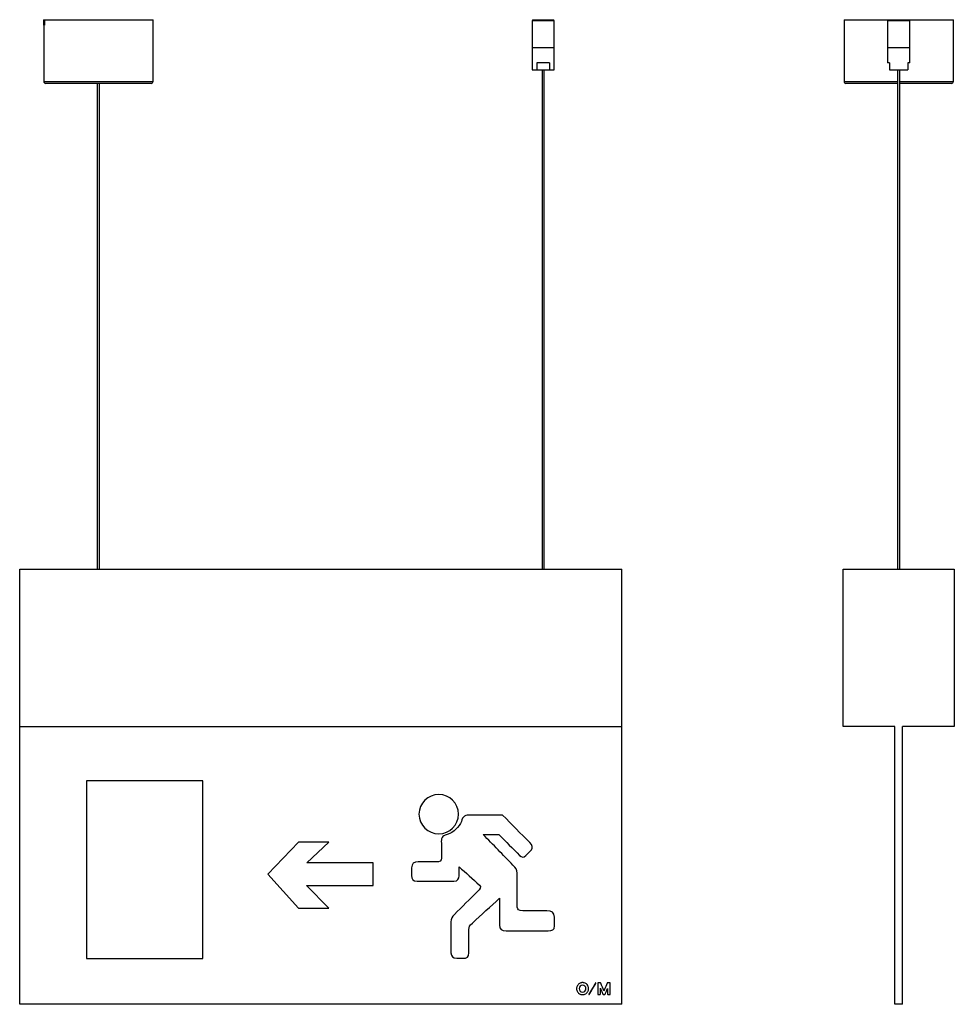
# Model space of a CAD drawing. Header units: millimetres. Extents: x -115 to 390, y -200 to 332.
import ezdxf

# ---------------------------------------------------------------- set-up
doc = ezdxf.new("R2010")
doc.units = ezdxf.units.MM

msp = doc.modelspace()

# ---------------------------------------------------------------- linework, layer by layer
at = {"color": 7, "linetype": 'Continuous', "lineweight": 25}
for p, q in [((-101.83, 331.69), (-101.83, 328.79)), ((-101.83, 331.69), (-101.41, 331.69)), ((-101.41, 331.69), (-101.41, 328.79)), ((-101.41, 331.69), (-101.2, 331.69)), ((-101.2, 331.79), (-101.2, 328.79)), ((-101.2, 331.79), (-42.63, 331.79)), ((-42.63, 298.39), (-42.63, 331.79)), ((162.37, 331.69), (161.87, 331.19)), ((161.87, 331.19), (161.87, 316.69)), ((173.87, 331.19), (161.87, 331.19)), ((162.37, 331.69), (173.37, 331.69)), ((173.87, 331.19), (173.37, 331.69)), ((173.87, 316.69), (173.87, 331.19)), ((330.23, 331.79), (330.23, 298.39)), ((330.23, 331.79), (389.23, 331.79)), ((354.23, 331.69), (353.73, 331.19)), ((353.73, 331.19), (353.73, 316.69)), ((359.73, 331.19), (353.73, 331.19)), ((354.23, 331.69), (359.73, 331.69)), ((359.73, 331.69), (365.23, 331.69)), ((365.73, 331.19), (359.73, 331.19)), ((365.73, 331.19), (365.23, 331.69)), ((365.73, 316.69), (365.73, 331.19)), ((389.23, 298.39), (389.23, 331.79)), ((-101.83, 328.79), (-101.41, 328.79)), ((-101.63, 328.79), (-101.63, 298.39)), ((-101.41, 328.79), (-101.2, 328.79)), ((161.87, 316.69), (161.87, 304.69)), ((161.87, 316.69), (173.87, 316.69)), ((173.87, 304.69), (173.87, 316.69)), ((353.73, 316.69), (353.73, 308.49)), ((353.73, 316.69), (365.73, 316.69)), ((365.73, 308.49), (365.73, 316.69)), ((171.33, 308.49), (164.41, 308.49)), ((164.41, 308.49), (164.41, 304.69)), ((171.33, 308.49), (171.33, 304.69)), ((354.83, 308.49), (353.73, 308.49)), ((354.83, 308.49), (354.83, 304.69)), ((365.73, 308.49), (364.63, 308.49)), ((364.63, 308.49), (364.63, 304.69)), ((161.87, 304.69), (164.41, 304.69)), ((164.41, 304.69), (171.33, 304.69)), ((167.24, 304.69), (167.24, 35.22)), ((168.49, 35.22), (168.49, 304.69)), ((171.33, 304.69), (173.87, 304.69)), ((354.83, 304.69), (364.63, 304.69)), ((359.11, 304.69), (359.11, 35.22)), ((360.36, 35.22), (360.36, 304.69)), ((-43.63, 297.39), (-100.63, 297.39)), ((-72.76, 297.39), (-72.76, 35.22)), ((-71.51, 35.22), (-71.51, 297.39)), ((359.11, 297.39), (331.23, 297.39)), ((388.23, 297.39), (360.36, 297.39)), ((-114.63, -49.78), (-114.63, 35.22)), ((-114.63, 35.22), (210.37, 35.22)), ((210.37, -49.78), (210.37, 35.22)), ((329.73, -49.78), (329.73, 35.22)), ((329.73, 35.22), (389.73, 35.22)), ((389.73, 35.22), (389.73, -49.78)), ((-114.63, -49.78), (210.37, -49.78)), ((-114.63, -199.78), (-114.63, -49.78)), ((210.37, -199.78), (210.37, -49.78)), ((357.73, -49.78), (329.73, -49.78)), ((357.73, -199.78), (357.73, -49.78)), ((361.73, -199.78), (361.73, -49.78)), ((389.73, -49.78), (361.73, -49.78)), ((-15.77, -79.05), (-78.66, -79.05)), ((-78.66, -79.05), (-78.66, -175.04)), ((-15.77, -175.04), (-15.77, -79.05)), ((146, -97.7), (128.55, -97.7)), ((135.53, -108.14), (143.97, -108.14)), ((35.79, -112.18), (19.3, -129.57)), ((52.17, -112.18), (35.79, -112.18)), ((40.39, -123.38), (52.17, -112.18)), ((76.17, -123.38), (40.39, -123.38)), ((76.17, -135.7), (76.17, -123.38)), ((96.8, -126.07), (96.8, -130.26)), ((122.5, -130.44), (122.5, -125.51)), ((19.3, -129.57), (35.79, -147.79)), ((153.9, -147.28), (153.9, -128.99)), ((52.17, -147.79), (40.16, -135.7)), ((40.16, -135.7), (76.17, -135.7)), ((99.92, -133.38), (119.74, -133.38)), ((144.35, -142.53), (144.35, -156.8)), ((35.79, -147.79), (52.17, -147.79)), ((169.85, -149.28), (156.82, -149.28)), ((173.89, -157.34), (173.89, -152.76)), ((118.08, -155.33), (118.08, -171.99)), ((127.81, -171.97), (127.81, -159.45)), ((147.83, -160.08), (170.59, -160.08)), ((-78.66, -175.04), (-15.77, -175.04)), ((121.21, -174.91), (124.71, -174.91)), ((185.89, -191.25), (185.89, -191.38)), ((189.35, -188.08), (188.9, -188.08)), ((204.05, -194.33), (204.05, -188.3)), ((189.06, -194.56), (189.19, -194.56)), ((210.37, -199.78), (-114.63, -199.78)), ((361.73, -199.78), (357.73, -199.78))]:
    msp.add_line(p, q, dxfattribs=at)
at = {"color": 8, "linetype": 'Continuous', "lineweight": 25}
for p, q in [((-101.63, 298.39), (-42.63, 298.39)), ((330.23, 298.39), (359.11, 298.39)), ((360.36, 298.39), (389.23, 298.39))]:
    msp.add_line(p, q, dxfattribs=at)
at = {"color": 7, "linetype": 'Continuous', "lineweight": 25}
for centre, start, end in [((-100.63, 298.39), 180, 270), ((-43.63, 298.39), 270, 0), ((331.23, 298.39), 180, 270), ((388.23, 298.39), 270, 0)]:
    msp.add_arc(centre, 1, start, end, dxfattribs=at)
for points in [[(111.48, -86.55), (105.61, -86.55), (100.84, -91.3), (100.84, -97.14)], [(122.12, -97.14), (122.12, -91.3), (117.37, -86.55), (111.48, -86.55)], [(100.84, -97.14), (100.84, -103.01), (105.61, -107.76), (111.48, -107.76)], [(111.48, -107.76), (117.37, -107.76), (122.12, -103.01), (122.12, -97.14)], [(128.55, -97.7), (125.93, -97.37), (124.36, -98.46), (123.77, -101)], [(160.68, -112.51), (155.78, -107.58), (150.9, -102.63), (146, -97.7)], [(123.77, -101), (122.35, -104.2), (119.76, -106.92), (116.08, -108.14)], [(116.08, -108.14), (113, -108.87), (112.75, -110.27), (112.95, -112.71)], [(151.51, -124.6), (146.18, -119.11), (140.84, -113.62), (135.53, -108.14)], [(143.97, -108.14), (147.7, -111.9), (151.43, -115.68), (155.17, -119.47)], [(112.95, -112.71), (112.95, -115.45), (112.93, -118.2), (112.95, -120.94)], [(158.47, -119.47), (159.51, -118.42), (160.55, -117.41), (161.6, -116.37)], [(161.6, -116.37), (162.46, -115.22), (162.03, -113.93), (160.68, -112.51)], [(112.95, -120.94), (112.98, -122.31), (112.01, -122.97), (110.01, -122.95)], [(155.17, -119.47), (156.29, -120.43), (157.38, -120.71), (158.47, -119.47)], [(100.48, -122.95), (98.12, -122.87), (96.9, -123.91), (96.8, -126.07)], [(110.01, -122.95), (106.83, -122.92), (103.66, -122.95), (100.48, -122.95)], [(122.5, -125.51), (126.16, -128.81), (129.85, -132.09), (133.5, -135.39)], [(153.9, -128.99), (153.8, -127.16), (153.09, -126.15), (151.51, -124.6)], [(96.8, -130.26), (96.77, -132.11), (97.51, -133.38), (99.92, -133.38)], [(119.74, -133.38), (121.89, -133.18), (122.43, -131.96), (122.5, -130.44)], [(133.5, -135.39), (134.44, -136.46), (134.06, -137.6), (132.41, -138.87)], [(132.41, -138.87), (128.24, -143.01), (124.08, -147.15), (119.94, -151.32)], [(129.67, -155.89), (134.54, -151.42), (139.45, -146.97), (144.35, -142.53)], [(156.82, -149.28), (154.71, -149.44), (154.03, -148.55), (153.9, -147.28)], [(119.94, -151.32), (118.62, -152.54), (118.24, -153.53), (118.08, -155.33)], [(173.89, -152.76), (174.02, -150.22), (172.52, -149.23), (169.85, -149.28)], [(127.81, -159.45), (127.79, -157.77), (128.02, -157.51), (129.67, -155.89)], [(144.35, -156.8), (144.25, -159.34), (145.57, -160.28), (147.83, -160.08)], [(170.59, -160.08), (172.47, -160.08), (174.07, -159.78), (173.89, -157.34)], [(118.08, -171.99), (118.21, -173.85), (118.95, -174.86), (121.21, -174.91)], [(124.71, -174.91), (126.57, -174.91), (127.81, -174.35), (127.81, -171.97)], [(185.93, -190.82), (185.91, -190.95), (185.91, -191.08), (185.89, -191.21)], [(185.89, -191.21), (185.89, -191.23), (185.89, -191.24), (185.89, -191.25)], [(186.05, -190.31), (185.99, -190.48), (185.96, -190.65), (185.93, -190.82)], [(186.69, -189.18), (186.39, -189.51), (186.18, -189.89), (186.05, -190.31)], [(187.08, -188.81), (186.94, -188.92), (186.81, -189.05), (186.69, -189.18)], [(187.78, -188.37), (187.53, -188.49), (187.29, -188.63), (187.08, -188.81)], [(189.12, -189.49), (188.11, -189.49), (187.31, -190.27), (187.29, -191.31)], [(188.69, -188.1), (188.37, -188.14), (188.07, -188.23), (187.78, -188.37)], [(188.9, -188.08), (188.83, -188.09), (188.76, -188.1), (188.69, -188.1)], [(190.96, -191.32), (190.96, -190.29), (190.17, -189.49), (189.12, -189.49)], [(189.56, -188.1), (189.48, -188.1), (189.42, -188.09), (189.35, -188.08)], [(190.48, -188.37), (190.18, -188.24), (189.88, -188.14), (189.56, -188.1)], [(191.18, -188.81), (190.96, -188.63), (190.73, -188.49), (190.48, -188.37)], [(191.55, -189.17), (191.44, -189.04), (191.31, -188.92), (191.18, -188.81)], [(192.21, -190.31), (192.07, -189.89), (191.86, -189.5), (191.55, -189.17)], [(192.33, -190.82), (192.31, -190.65), (192.26, -190.48), (192.21, -190.31)], [(192.32, -191.83), (192.35, -191.65), (192.37, -191.48), (192.36, -191.3)], [(192.36, -191.3), (192.36, -191.14), (192.34, -190.98), (192.33, -190.82)], [(196.08, -188.3), (194.92, -190.25), (193.76, -192.21), (192.61, -194.17)], [(193.87, -192.53), (194.67, -191.17), (195.47, -189.82), (196.27, -188.47)], [(196.19, -188.17), (196.15, -188.21), (196.11, -188.25), (196.08, -188.3)], [(196.29, -188.16), (196.25, -188.16), (196.21, -188.16), (196.19, -188.17)], [(196.27, -188.47), (196.28, -188.45), (196.29, -188.44), (196.29, -188.43)], [(196.29, -188.43), (196.29, -188.34), (196.29, -188.25), (196.29, -188.16)], [(197.31, -188.36), (197.31, -190.29), (197.31, -192.22), (197.3, -194.15)], [(197.34, -188.27), (197.32, -188.3), (197.31, -188.32), (197.31, -188.36)], [(197.62, -188.16), (197.5, -188.16), (197.41, -188.18), (197.34, -188.27)], [(198.8, -188.16), (198.41, -188.16), (198.01, -188.17), (197.62, -188.16)], [(198.72, -191.15), (198.73, -191.16), (198.74, -191.17), (198.74, -191.18)], [(198.74, -191.18), (198.91, -191.6), (199.09, -192.02), (199.26, -192.44)], [(198.87, -188.19), (198.85, -188.17), (198.83, -188.16), (198.8, -188.16)], [(199.02, -188.45), (198.99, -188.35), (198.95, -188.26), (198.87, -188.19)], [(200.66, -192.47), (200.12, -191.13), (199.57, -189.79), (199.02, -188.45)], [(202.39, -188.33), (201.86, -189.61), (201.33, -190.9), (200.8, -192.19)], [(201.42, -194.12), (201.81, -193.17), (202.2, -192.22), (202.59, -191.28)], [(202.53, -188.17), (202.48, -188.22), (202.42, -188.27), (202.39, -188.33)], [(202.57, -188.16), (202.56, -188.16), (202.54, -188.16), (202.53, -188.17)], [(203.88, -188.16), (203.44, -188.16), (203.01, -188.16), (202.57, -188.16)], [(202.59, -191.28), (202.6, -191.24), (202.62, -191.2), (202.63, -191.17)], [(202.63, -191.17), (202.64, -191.17), (202.64, -191.17), (202.64, -191.17)], [(203.93, -188.18), (203.91, -188.17), (203.89, -188.16), (203.88, -188.16)], [(204.05, -188.3), (204.01, -188.26), (203.97, -188.22), (203.93, -188.18)], [(185.89, -191.38), (185.89, -191.44), (185.9, -191.51), (185.9, -191.57)], [(185.9, -191.57), (185.91, -191.77), (185.95, -191.96), (186, -192.15)], [(186, -192.15), (186.08, -192.48), (186.22, -192.79), (186.41, -193.08)], [(186.41, -193.08), (186.57, -193.32), (186.76, -193.54), (186.98, -193.74)], [(186.98, -193.74), (187.24, -193.97), (187.54, -194.16), (187.86, -194.3)], [(187.86, -194.3), (188.11, -194.41), (188.36, -194.49), (188.63, -194.52)], [(188.63, -194.52), (188.76, -194.53), (188.89, -194.54), (189.02, -194.55)], [(189.02, -194.55), (189.03, -194.55), (189.04, -194.56), (189.06, -194.56)], [(189.19, -194.56), (189.2, -194.56), (189.21, -194.55), (189.23, -194.55)], [(189.23, -194.55), (189.36, -194.54), (189.48, -194.53), (189.61, -194.52)], [(189.61, -194.52), (189.89, -194.49), (190.15, -194.4), (190.4, -194.29)], [(190.4, -194.29), (190.72, -194.15), (191.02, -193.96), (191.29, -193.73)], [(191.29, -193.73), (191.51, -193.53), (191.7, -193.31), (191.86, -193.06)], [(191.86, -193.06), (191.96, -192.9), (192.05, -192.73), (192.12, -192.56)], [(192.12, -192.56), (192.22, -192.32), (192.28, -192.08), (192.32, -191.83)], [(192.61, -194.17), (192.6, -194.18), (192.59, -194.19), (192.59, -194.2)], [(192.59, -194.2), (192.59, -194.29), (192.59, -194.38), (192.59, -194.47)], [(192.59, -194.47), (192.63, -194.47), (192.67, -194.48), (192.69, -194.46)], [(192.69, -194.46), (192.73, -194.43), (192.77, -194.39), (192.8, -194.34)], [(192.8, -194.34), (193.16, -193.74), (193.51, -193.13), (193.87, -192.53)], [(197.3, -194.15), (197.3, -194.27), (197.33, -194.37), (197.43, -194.44)], [(197.43, -194.44), (197.45, -194.46), (197.47, -194.47), (197.5, -194.47)], [(197.5, -194.47), (197.8, -194.47), (198.11, -194.46), (198.42, -194.47)], [(198.42, -194.47), (198.53, -194.48), (198.62, -194.45), (198.69, -194.35)], [(198.69, -194.35), (198.71, -194.33), (198.72, -194.31), (198.72, -194.28)], [(199.26, -192.44), (199.52, -193.06), (199.77, -193.68), (200.03, -194.3)], [(200.03, -194.3), (200.06, -194.36), (200.12, -194.41), (200.16, -194.46)], [(200.68, -192.49), (200.67, -192.48), (200.67, -192.47), (200.66, -192.47)], [(200.8, -192.19), (200.76, -192.29), (200.72, -192.39), (200.68, -192.49)], [(201.17, -194.47), (201.18, -194.47), (201.2, -194.46), (201.21, -194.45)], [(201.21, -194.45), (201.28, -194.39), (201.34, -194.33), (201.37, -194.23)], [(201.37, -194.23), (201.38, -194.19), (201.4, -194.16), (201.42, -194.12)], [(202.64, -194.15), (202.64, -194.27), (202.66, -194.37), (202.76, -194.44)], [(202.76, -194.44), (202.76, -194.44), (202.77, -194.44), (202.77, -194.45)], [(202.77, -194.45), (202.79, -194.45), (202.81, -194.47), (202.83, -194.47)], [(202.83, -194.47), (203.18, -194.47), (203.52, -194.47), (203.87, -194.47)], [(203.87, -194.47), (203.89, -194.47), (203.92, -194.45), (203.93, -194.44)], [(203.93, -194.44), (203.97, -194.41), (204.01, -194.37), (204.05, -194.33)]]:
    msp.add_open_spline(points, degree=3, dxfattribs=at)
for points, knots in [([(187.29, -191.31), (187.31, -192.35), (188.1, -193.14), (189.12, -193.14), (190.15, -193.14), (190.96, -192.36), (190.96, -191.32)], [0, 0, 0, 0, 1, 1, 1, 2, 2, 2, 2]), ([(198.72, -194.28), (198.72, -193.25), (198.72, -192.22), (198.72, -191.19), (198.72, -191.18), (198.72, -191.16), (198.72, -191.15)], [20, 20, 20, 20, 21, 21, 21, 22, 22, 22, 22]), ([(202.64, -191.17), (202.64, -191.18), (202.64, -191.2), (202.64, -191.22), (202.64, -192.19), (202.64, -193.17), (202.64, -194.15)], [6, 6, 6, 6, 7, 7, 7, 8, 8, 8, 8]), ([(200.16, -194.46), (200.17, -194.47), (200.18, -194.47), (200.19, -194.47), (200.52, -194.47), (200.84, -194.47), (201.17, -194.47)], [14, 14, 14, 14, 15, 15, 15, 16, 16, 16, 16])]:
    msp.add_open_spline(points, degree=3, knots=knots, dxfattribs=at)

doc.saveas('drawing.dxf')
